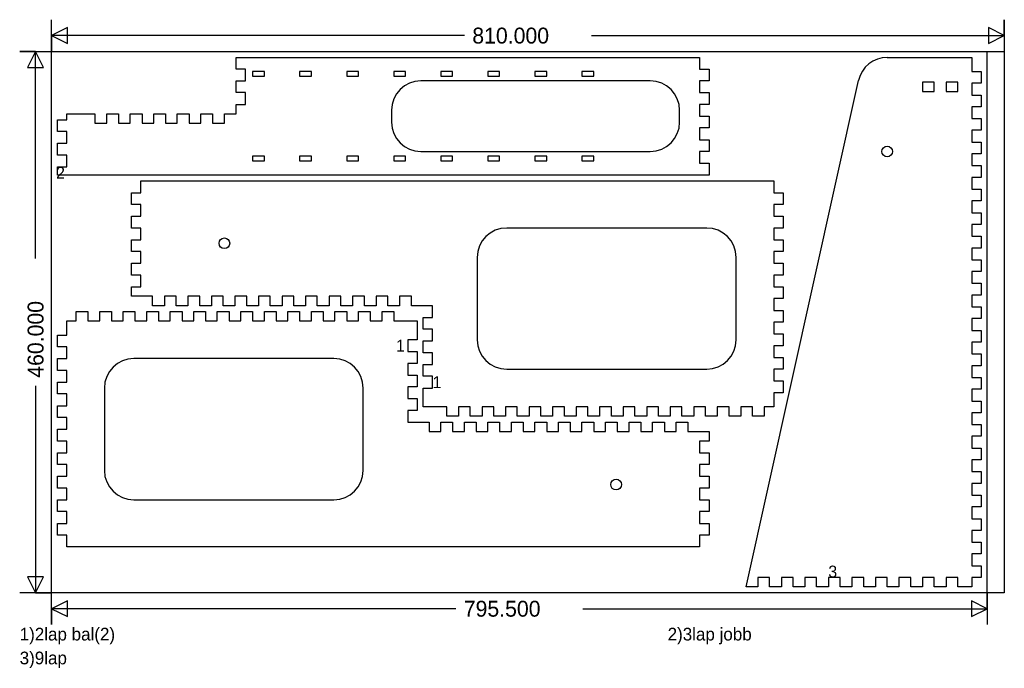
# Model space of a CAD drawing. Extents: x -27 to 810, y -64 to 487.
import ezdxf

# ---------------------------------------------------------------- set-up
doc = ezdxf.new("R2010")
doc.units = 0
doc.layers.add('1', color=1, linetype='CONTINUOUS')
doc.layers.add('251', color=251, linetype='CONTINUOUS')

msp = doc.modelspace()

# ---------------------------------------------------------------- linework, layer by layer
at = {"layer": '1', "color": 1}
for p, q in [((157, 445), (157, 455)), ((157, 455), (551, 455)), ((551, 455), (551, 445)), ((710.5096, 455), (782.4554, 455)), ((782.4554, 455), (782.4554, 443)), ((165, 445), (157, 445)), ((165, 435), (165, 445)), ((551, 445), (559, 445)), ((559, 445), (559, 435)), ((181, 443), (171, 443)), ((171, 443), (171, 439)), ((171, 439), (181, 439)), ((181, 439), (181, 443)), ((221, 443), (211, 443)), ((211, 443), (211, 439)), ((211, 439), (221, 439)), ((221, 439), (221, 443)), ((261, 443), (251, 443)), ((251, 443), (251, 439)), ((251, 439), (261, 439)), ((261, 439), (261, 443)), ((301, 443), (291, 443)), ((291, 443), (291, 439)), ((291, 439), (301, 439)), ((301, 439), (301, 443)), ((341, 443), (331, 443)), ((331, 443), (331, 439)), ((331, 439), (341, 439)), ((341, 439), (341, 443)), ((381, 443), (371, 443)), ((371, 443), (371, 439)), ((371, 439), (381, 439)), ((381, 439), (381, 443)), ((421, 443), (411, 443)), ((411, 443), (411, 439)), ((411, 439), (421, 439)), ((421, 439), (421, 443)), ((461, 443), (451, 443)), ((451, 443), (451, 439)), ((451, 439), (461, 439)), ((461, 439), (461, 443)), ((590.4554, 5), (686.105, 435.4232)), ((782.4554, 443), (790.4554, 443)), ((790.4554, 443), (790.4554, 433)), ((157, 425), (157, 435)), ((157, 435), (165, 435)), ((509, 435), (314, 435)), ((559, 435), (551, 435)), ((551, 435), (551, 425)), ((750.4554, 434), (740.4554, 434)), ((740.4554, 434), (740.4554, 426)), ((750.4554, 426), (750.4554, 434)), ((770.4554, 434), (760.4554, 434)), ((760.4554, 434), (760.4554, 426)), ((770.4554, 426), (770.4554, 434)), ((790.4554, 433), (782.4554, 433)), ((782.4554, 433), (782.4554, 423)), ((165, 425), (157, 425)), ((165, 415), (165, 425)), ((551, 425), (559, 425)), ((559, 425), (559, 415)), ((740.4554, 426), (750.4554, 426)), ((760.4554, 426), (770.4554, 426)), ((782.4554, 423), (790.4554, 423)), ((790.4554, 423), (790.4554, 413)), ((157, 407), (157, 415)), ((157, 415), (165, 415)), ((559, 415), (551, 415)), ((551, 415), (551, 405)), ((790.4554, 413), (782.4554, 413)), ((782.4554, 413), (782.4554, 403)), ((5, 391.9999), (5, 401.9999)), ((5, 401.9999), (13, 401.9999)), ((13, 401.9999), (13, 406.9999)), ((13, 406.9999), (37, 406.9999)), ((37, 406.9999), (37, 398.9999)), ((47, 398.9999), (47, 406.9999)), ((47, 406.9999), (57, 406.9999)), ((57, 406.9999), (57, 398.9999)), ((67, 399), (67, 407)), ((67, 407), (77, 407)), ((77, 407), (77, 399)), ((87, 399), (87, 407)), ((87, 407), (97, 407)), ((97, 407), (97, 399)), ((107, 399), (107, 407)), ((107, 407), (117, 407)), ((117, 407), (117, 399)), ((127, 399), (127, 407)), ((127, 407), (137, 407)), ((137, 407), (137, 399)), ((147, 399), (147, 407)), ((147, 407), (157, 407)), ((289, 410), (289, 400)), ((534, 400), (534, 410)), ((551, 405), (559, 405)), ((559, 405), (559, 395)), ((782.4554, 403), (790.4554, 403)), ((790.4554, 403), (790.4554, 393)), ((37, 398.9999), (47, 398.9999)), ((57, 398.9999), (67, 399)), ((77, 399), (87, 399)), ((97, 399), (107, 399)), ((117, 399), (127, 399)), ((137, 399), (147, 399)), ((559, 395), (551, 395)), ((551, 395), (551, 385)), ((13, 391.9999), (5, 391.9999)), ((13, 381.9999), (13, 391.9999)), ((790.4554, 393), (782.4554, 393)), ((782.4554, 393), (782.4554, 383)), ((5, 371.9999), (5, 381.9999)), ((5, 381.9999), (13, 381.9999)), ((551, 385), (559, 385)), ((559, 385), (559, 375)), ((782.4554, 383), (790.4554, 383)), ((790.4554, 383), (790.4554, 373)), ((13, 371.9999), (5, 371.9999)), ((13, 361.9999), (13, 371.9999)), ((181, 371), (171, 371)), ((171, 371), (171, 367)), ((181, 367), (181, 371)), ((221, 371), (211, 371)), ((211, 371), (211, 367)), ((221, 367), (221, 371)), ((261, 371), (251, 371)), ((251, 371), (251, 367)), ((261, 367), (261, 371)), ((301, 371), (291, 371)), ((291, 371), (291, 367)), ((301, 367), (301, 371)), ((314, 375), (509, 375)), ((341, 371), (331, 371)), ((331, 371), (331, 367)), ((341, 367), (341, 371)), ((381, 371), (371, 371)), ((371, 371), (371, 367)), ((381, 367), (381, 371)), ((421, 371), (411, 371)), ((411, 371), (411, 367)), ((421, 367), (421, 371)), ((461, 371), (451, 371)), ((451, 371), (451, 367)), ((461, 367), (461, 371)), ((559, 375), (551, 375)), ((551, 375), (551, 365)), ((790.4554, 373), (782.4554, 373)), ((782.4554, 373), (782.4554, 363)), ((5, 361.9999), (13, 361.9999)), ((5, 354.9999), (5, 361.9999)), ((171, 367), (181, 367)), ((211, 367), (221, 367)), ((251, 367), (261, 367)), ((291, 367), (301, 367)), ((331, 367), (341, 367)), ((371, 367), (381, 367)), ((411, 367), (421, 367)), ((451, 367), (461, 367)), ((551, 365), (559, 365)), ((559, 365), (559, 355)), ((782.4554, 363), (790.4554, 363)), ((790.4554, 363), (790.4554, 353)), ((559, 355), (5, 354.9999)), ((790.4554, 353), (782.4554, 353)), ((782.4554, 353), (782.4554, 343)), ((76, 350), (614, 350.0001)), ((76, 340), (76, 350)), ((614, 350.0001), (614, 340.0001)), ((68, 330), (68, 340)), ((68, 340), (76, 340)), ((614, 340.0001), (622, 340.0001)), ((622, 340.0001), (622, 330.0001)), ((782.4554, 343), (790.4554, 343)), ((790.4554, 343), (790.4554, 333)), ((76, 330), (68, 330)), ((76, 320), (76, 330)), ((622, 330.0001), (614, 330.0001)), ((614, 330.0001), (614, 320.0001)), ((790.4554, 333), (782.4554, 333)), ((782.4554, 333), (782.4554, 323)), ((68, 310), (68, 320)), ((68, 320), (76, 320)), ((614, 320.0001), (622, 320.0001)), ((622, 320.0001), (622, 310.0001)), ((782.4554, 323), (790.4554, 323)), ((790.4554, 323), (790.4554, 313)), ((76, 310), (68, 310)), ((76, 300), (76, 310)), ((557, 310.0001), (387, 310)), ((622, 310.0001), (614, 310.0001)), ((614, 310.0001), (614, 300.0001)), ((790.4554, 313), (782.4554, 313)), ((782.4554, 313), (782.4554, 303)), ((782.4554, 303), (790.4554, 303)), ((790.4554, 303), (790.4554, 293)), ((68, 290), (68, 300)), ((68, 300), (76, 300)), ((614, 300.0001), (622, 300.0001)), ((622, 300.0001), (622, 290.0001)), ((790.4554, 293), (782.4554, 293)), ((782.4554, 293), (782.4554, 283)), ((76, 290), (68, 290)), ((76, 280), (76, 290)), ((362, 285), (362, 215)), ((582, 215.0001), (582, 285.0001)), ((622, 290.0001), (614, 290.0001)), ((614, 290.0001), (614, 280.0001)), ((68, 270), (68, 280)), ((68, 280), (76, 280)), ((614, 280.0001), (622, 280.0001)), ((622, 280.0001), (622, 270.0001)), ((782.4554, 283), (790.4554, 283)), ((790.4554, 283), (790.4554, 273)), ((76, 270), (68, 270)), ((76, 260), (76, 270)), ((622, 270.0001), (614, 270.0001)), ((614, 270.0001), (614, 260.0001)), ((790.4554, 273), (782.4554, 273)), ((782.4554, 273), (782.4554, 263)), ((68, 252), (68, 260)), ((68, 260), (76, 260)), ((614, 260.0001), (622, 260.0001)), ((622, 260.0001), (622, 250.0001)), ((782.4554, 263), (790.4554, 263)), ((790.4554, 263), (790.4554, 253)), ((86, 252), (68, 252)), ((86, 244), (86, 252)), ((106, 252), (96, 252)), ((96, 252), (96, 244)), ((106, 244), (106, 252)), ((126, 252), (116, 252)), ((116, 252), (116, 244)), ((126, 244), (126, 252)), ((146, 252), (136, 252)), ((136, 252), (136, 244)), ((146, 244), (146, 252)), ((166, 252), (156, 252)), ((156, 252), (156, 244)), ((166, 244), (166, 252)), ((186, 252), (176, 252)), ((176, 252), (176, 244)), ((186, 244), (186, 252)), ((206, 252), (196, 252)), ((196, 252), (196, 244)), ((206, 244), (206, 252)), ((226, 252), (216, 252)), ((216, 252), (216, 244)), ((226, 244), (226, 252)), ((246, 252), (236, 252)), ((236, 252), (236, 244)), ((246, 244), (246, 252)), ((266, 252), (256, 252)), ((256, 252), (256, 244)), ((266, 244), (266, 252)), ((286, 252), (276, 252)), ((276, 252), (276, 244)), ((286, 244), (286, 252)), ((306, 252), (296, 252)), ((296, 252), (296, 244)), ((306, 244), (306, 252)), ((790.4554, 253), (782.4554, 253)), ((782.4554, 253), (782.4554, 243)), ((96, 244), (86, 244)), ((116, 244), (106, 244)), ((136, 244), (126, 244)), ((156, 244), (146, 244)), ((176, 244), (166, 244)), ((196, 244), (186, 244)), ((216, 244), (206, 244)), ((236, 244), (226, 244)), ((256, 244), (246, 244)), ((276, 244), (266, 244)), ((296, 244), (286, 244)), ((324, 244), (306, 244)), ((324, 234), (324, 244)), ((622, 250.0001), (614, 250.0001)), ((614, 250.0001), (614, 240.0001)), ((782.4554, 243), (790.4554, 243)), ((790.4554, 243), (790.4554, 233)), ((21, 231.0001), (21, 239.0001)), ((21, 239.0001), (31, 239.0001)), ((31, 239.0001), (31, 231.0001)), ((41, 231.0001), (41, 239.0001)), ((41, 239.0001), (51, 239.0001)), ((51, 239.0001), (51, 231.0001)), ((61, 231.0001), (61, 239.0001)), ((61, 239.0001), (71, 239.0001)), ((71, 239.0001), (71, 231.0001)), ((81, 231.0001), (81, 239.0001)), ((81, 239.0001), (91, 239.0001)), ((91, 239.0001), (91, 231.0001)), ((101, 231.0001), (101, 239.0001)), ((101, 239.0001), (111, 239.0001)), ((111, 239.0001), (111, 231.0001)), ((121, 231.0001), (121, 239.0001)), ((121, 239.0001), (131, 239.0001)), ((131, 239.0001), (131, 231.0001)), ((141, 231.0001), (141, 239.0001)), ((141, 239.0001), (151, 239.0001)), ((151, 239.0001), (151, 231.0001)), ((161, 231.0001), (161, 239.0001)), ((161, 239.0001), (171, 239.0001)), ((171, 239.0001), (171, 231.0001)), ((181, 231.0001), (181, 239.0001)), ((181, 239.0001), (191, 239.0001)), ((191, 239.0001), (191, 231.0001)), ((201, 231.0001), (201, 239.0001)), ((201, 239.0001), (211, 239.0001)), ((211, 239.0001), (211, 231.0001)), ((221, 231.0001), (221, 239.0001)), ((221, 239.0001), (231, 239.0001)), ((231, 239.0001), (231, 231.0001)), ((241, 231.0001), (241, 239.0001)), ((241, 239.0001), (251, 239.0001)), ((251, 239.0001), (251, 231.0001)), ((261, 231.0001), (261, 239.0001)), ((261, 239.0001), (271, 239.0001)), ((271, 239.0001), (271, 231.0001)), ((281, 231.0001), (281, 239.0001)), ((281, 239.0001), (291, 239.0001)), ((291, 239.0001), (291, 231.0001)), ((614, 240.0001), (622, 240.0001)), ((622, 240.0001), (622, 230.0001)), ((13, 219.0001), (13, 231.0001)), ((13, 231.0001), (21, 231.0001)), ((31, 231.0001), (41, 231.0001)), ((51, 231.0001), (61, 231.0001)), ((71, 231.0001), (81, 231.0001)), ((91, 231.0001), (101, 231.0001)), ((111, 231.0001), (121, 231.0001)), ((131, 231.0001), (141, 231.0001)), ((151, 231.0001), (161, 231.0001)), ((171, 231.0001), (181, 231.0001)), ((191, 231.0001), (201, 231.0001)), ((211, 231.0001), (221, 231.0001)), ((231, 231.0001), (241, 231.0001)), ((251, 231.0001), (261, 231.0001)), ((271, 231.0001), (281, 231.0001)), ((291, 231.0001), (311, 231.0001)), ((311, 231.0001), (311, 215.0001)), ((316, 224), (316, 234)), ((316, 234), (324, 234)), ((622, 230.0001), (614, 230.0001)), ((614, 230.0001), (614, 220.0001)), ((790.4554, 233), (782.4554, 233)), ((782.4554, 233), (782.4554, 223)), ((5, 209.0001), (5, 219.0001)), ((5, 219.0001), (13, 219.0001)), ((324, 224), (316, 224)), ((324, 214), (324, 224)), ((614, 220.0001), (622, 220.0001)), ((622, 220.0001), (622, 210.0001)), ((782.4554, 223), (790.4554, 223)), ((790.4554, 223), (790.4554, 213)), ((303, 215.0001), (303, 205.0001)), ((311, 215.0001), (303, 215.0001)), ((316, 204), (316, 214)), ((316, 214), (324, 214)), ((622, 210.0001), (614, 210.0001)), ((614, 210.0001), (614, 200.0001)), ((790.4554, 213), (782.4554, 213)), ((782.4554, 213), (782.4554, 203)), ((13, 209.0001), (5, 209.0001)), ((13, 199.0001), (13, 209.0001)), ((303, 205.0001), (311, 205.0001)), ((311, 205.0001), (311, 195.0001)), ((324, 204), (316, 204)), ((324, 194), (324, 204)), ((782.4554, 203), (790.4554, 203)), ((790.4554, 203), (790.4554, 193)), ((5, 189.0001), (5, 199.0001)), ((5, 199.0001), (13, 199.0001)), ((240, 199.0001), (70, 199.0001)), ((311, 195.0001), (303, 195.0001)), ((303, 195.0001), (303, 185.0001)), ((316, 184), (316, 194)), ((316, 194), (324, 194)), ((614, 200.0001), (622, 200.0001)), ((622, 200.0001), (622, 190.0001)), ((790.4554, 193), (782.4554, 193)), ((782.4554, 193), (782.4554, 183)), ((13, 189.0001), (5, 189.0001)), ((13, 179.0001), (13, 189.0001)), ((303, 185.0001), (311, 185.0001)), ((311, 185.0001), (311, 175.0001)), ((387, 190), (557, 190.0001)), ((622, 190.0001), (614, 190.0001)), ((614, 190.0001), (614, 180.0001)), ((5, 169.0001), (5, 179.0001)), ((5, 179.0001), (13, 179.0001)), ((324, 184), (316, 184)), ((324, 174), (324, 184)), ((614, 180.0001), (622, 180.0001)), ((622, 180.0001), (622, 170.0001)), ((782.4554, 183), (790.4554, 183)), ((790.4554, 183), (790.4554, 173)), ((13, 169.0001), (5, 169.0001)), ((13, 159.0001), (13, 169.0001)), ((45, 174.0001), (45, 104.0001)), ((265, 104.0001), (265, 174.0001)), ((311, 175.0001), (303, 175.0001)), ((303, 175.0001), (303, 165.0001)), ((316, 158), (316, 174)), ((316, 174), (324, 174)), ((622, 170.0001), (614, 170.0001)), ((614, 170.0001), (614, 158.0001)), ((790.4554, 173), (782.4554, 173)), ((782.4554, 173), (782.4554, 163)), ((303, 165.0001), (311, 165.0001)), ((311, 165.0001), (311, 155.0001)), ((782.4554, 163), (790.4554, 163)), ((790.4554, 163), (790.4554, 153)), ((5, 149.0001), (5, 159.0001)), ((5, 159.0001), (13, 159.0001)), ((311, 155.0001), (303, 155.0001)), ((303, 155.0001), (303, 145.0001)), ((336, 158), (316, 158)), ((336, 150), (336, 158)), ((356, 158), (346, 158)), ((346, 158), (346, 150)), ((356, 150), (356, 158)), ((376, 158), (366, 158)), ((366, 158), (366, 150)), ((376, 150), (376, 158)), ((396, 158), (386, 158)), ((386, 158), (386, 150)), ((396, 150), (396, 158)), ((416, 158), (406, 158)), ((406, 158), (406, 150)), ((416, 150), (416, 158)), ((436, 158), (426, 158)), ((426, 158), (426, 150)), ((436, 150), (436, 158)), ((456, 158), (446, 158)), ((446, 158), (446, 150)), ((456, 150), (456, 158)), ((476, 158), (466, 158)), ((466, 158), (466, 150)), ((476, 150), (476, 158)), ((496, 158), (486, 158)), ((486, 158), (486, 150)), ((496, 150), (496, 158)), ((516, 158), (506, 158)), ((506, 158), (506, 150)), ((516, 150), (516, 158)), ((536, 158.0001), (526, 158)), ((526, 158), (526, 150)), ((536, 150.0001), (536, 158.0001)), ((556, 158.0001), (546, 158.0001)), ((546, 158.0001), (546, 150.0001)), ((556, 150.0001), (556, 158.0001)), ((576, 158.0001), (566, 158.0001)), ((566, 158.0001), (566, 150.0001)), ((576, 150.0001), (576, 158.0001)), ((596, 158.0001), (586, 158.0001)), ((586, 158.0001), (586, 150.0001)), ((596, 150.0001), (596, 158.0001)), ((614, 158.0001), (606, 158.0001)), ((606, 158.0001), (606, 150.0001)), ((790.4554, 153), (782.4554, 153)), ((782.4554, 153), (782.4554, 143)), ((13, 149.0001), (5, 149.0001)), ((13, 139.0001), (13, 149.0001)), ((303, 145.0001), (321, 145.0001)), ((321, 145.0001), (321, 137.0001)), ((331, 137.0001), (331, 145.0001)), ((331, 145.0001), (341, 145.0001)), ((346, 150), (336, 150)), ((341, 145.0001), (341, 137.0001)), ((351, 137.0001), (351, 145.0001)), ((351, 145.0001), (361, 145.0001)), ((366, 150), (356, 150)), ((361, 145.0001), (361, 137.0001)), ((371, 137.0001), (371, 145.0001)), ((371, 145.0001), (381, 145.0001)), ((386, 150), (376, 150)), ((381, 145.0001), (381, 137.0001)), ((391, 137.0001), (391, 145.0001)), ((391, 145.0001), (401, 145.0001)), ((406, 150), (396, 150)), ((401, 145.0001), (401, 137.0001)), ((411, 137.0001), (411, 145.0001)), ((411, 145.0001), (421, 145.0001)), ((426, 150), (416, 150)), ((421, 145.0001), (421, 137.0001)), ((431, 137.0001), (431, 145.0001)), ((431, 145.0001), (441, 145.0001)), ((446, 150), (436, 150)), ((441, 145.0001), (441, 137.0001)), ((451, 137.0001), (451, 145.0001)), ((451, 145.0001), (461, 145.0001)), ((466, 150), (456, 150)), ((461, 145.0001), (461, 137.0001)), ((471, 137.0001), (471, 145.0001)), ((471, 145.0001), (481, 145.0001)), ((486, 150), (476, 150)), ((481, 145.0001), (481, 137.0001)), ((491, 137.0001), (491, 145.0001)), ((491, 145.0001), (501, 145.0001)), ((506, 150), (496, 150)), ((501, 145.0001), (501, 137.0001)), ((511, 137.0001), (511, 145.0001)), ((511, 145.0001), (521, 145.0001)), ((526, 150), (516, 150)), ((521, 145.0001), (521, 137.0001)), ((531, 137.0001), (531, 145.0001)), ((531, 145.0001), (541, 145.0001)), ((546, 150.0001), (536, 150.0001)), ((541, 145.0001), (541, 137.0001)), ((566, 150.0001), (556, 150.0001)), ((586, 150.0001), (576, 150.0001)), ((606, 150.0001), (596, 150.0001)), ((782.4554, 143), (790.4554, 143)), ((790.4554, 143), (790.4554, 133)), ((5, 129.0001), (5, 139.0001)), ((5, 139.0001), (13, 139.0001)), ((321, 137.0001), (331, 137.0001)), ((341, 137.0001), (351, 137.0001)), ((361, 137.0001), (371, 137.0001)), ((381, 137.0001), (391, 137.0001)), ((401, 137.0001), (411, 137.0001)), ((421, 137.0001), (431, 137.0001)), ((441, 137.0001), (451, 137.0001)), ((461, 137.0001), (471, 137.0001)), ((481, 137.0001), (491, 137.0001)), ((501, 137.0001), (511, 137.0001)), ((521, 137.0001), (531, 137.0001)), ((541, 137.0001), (559, 137.0001)), ((559, 137.0001), (559, 129.0001)), ((13, 129.0001), (5, 129.0001)), ((13, 119.0001), (13, 129.0001)), ((559, 129.0001), (551, 129.0001)), ((551, 129.0001), (551, 119.0001)), ((790.4554, 133), (782.4554, 133)), ((782.4554, 133), (782.4554, 123)), ((5, 109.0001), (5, 119.0001)), ((5, 119.0001), (13, 119.0001)), ((551, 119.0001), (559, 119.0001)), ((559, 119.0001), (559, 109.0001)), ((782.4554, 123), (790.4554, 123)), ((790.4554, 123), (790.4554, 113)), ((13, 109.0001), (5, 109.0001)), ((13, 99.0001), (13, 109.0001)), ((559, 109.0001), (551, 109.0001)), ((551, 109.0001), (551, 99.0001)), ((790.4554, 113), (782.4554, 113)), ((782.4554, 113), (782.4554, 103)), ((782.4554, 103), (790.4554, 103)), ((790.4554, 103), (790.4554, 93)), ((5, 89.0001), (5, 99.0001)), ((5, 99.0001), (13, 99.0001)), ((551, 99.0001), (559, 99.0001)), ((559, 99.0001), (559, 89.0001)), ((790.4554, 93), (782.4554, 93)), ((782.4554, 93), (782.4554, 83)), ((13, 89.0001), (5, 89.0001)), ((13, 79.0001), (13, 89.0001)), ((559, 89.0001), (551, 89.0001)), ((551, 89.0001), (551, 79.0001)), ((5, 69.0001), (5, 79.0001)), ((5, 79.0001), (13, 79.0001)), ((70, 79.0001), (240, 79.0001)), ((551, 79.0001), (559, 79.0001)), ((559, 79.0001), (559, 69.0001)), ((782.4554, 83), (790.4554, 83)), ((790.4554, 83), (790.4554, 73)), ((13, 69.0001), (5, 69.0001)), ((13, 59.0001), (13, 69.0001)), ((559, 69.0001), (551, 69.0001)), ((551, 69.0001), (551, 59.0001)), ((790.4554, 73), (782.4554, 73)), ((782.4554, 73), (782.4554, 63)), ((5, 49.0001), (5, 59.0001)), ((5, 59.0001), (13, 59.0001)), ((551, 59.0001), (559, 59.0001)), ((559, 59.0001), (559, 49.0001)), ((782.4554, 63), (790.4554, 63)), ((790.4554, 63), (790.4554, 53)), ((790.4554, 53), (782.4554, 53)), ((782.4554, 53), (782.4554, 43)), ((13, 49.0001), (5, 49.0001)), ((13, 39.0001), (13, 49.0001)), ((559, 49.0001), (551, 49.0001)), ((551, 49.0001), (551, 39.0001)), ((782.4554, 43), (790.4554, 43)), ((790.4554, 43), (790.4554, 33)), ((551, 39.0001), (13, 39.0001)), ((790.4554, 33), (782.4554, 33)), ((782.4554, 33), (782.4554, 23)), ((782.4554, 23), (790.4554, 23)), ((790.4554, 23), (790.4554, 13)), ((610.4554, 13), (600.4554, 13)), ((600.4554, 13), (600.4554, 5)), ((610.4554, 5), (610.4554, 13)), ((630.4554, 13), (620.4554, 13)), ((620.4554, 13), (620.4554, 5)), ((630.4554, 5), (630.4554, 13)), ((650.4554, 13), (640.4554, 13)), ((640.4554, 13), (640.4554, 5)), ((650.4554, 5), (650.4554, 13)), ((670.4554, 13), (660.4554, 13)), ((660.4554, 13), (660.4554, 5)), ((670.4554, 5), (670.4554, 13)), ((690.4554, 13), (680.4554, 13)), ((680.4554, 13), (680.4554, 5)), ((690.4554, 5), (690.4554, 13)), ((710.4554, 13), (700.4554, 13)), ((700.4554, 13), (700.4554, 5)), ((710.4554, 5), (710.4554, 13)), ((730.4554, 13), (720.4554, 13)), ((720.4554, 13), (720.4554, 5)), ((730.4554, 5), (730.4554, 13)), ((750.4554, 13), (740.4554, 13)), ((740.4554, 13), (740.4554, 5)), ((750.4554, 5), (750.4554, 13)), ((770.4554, 13), (760.4554, 13)), ((760.4554, 13), (760.4554, 5)), ((770.4554, 5), (770.4554, 13)), ((790.4554, 13), (782.4554, 13)), ((782.4554, 13), (782.4554, 5)), ((600.4554, 5), (590.4554, 5)), ((620.4554, 5), (610.4554, 5)), ((640.4554, 5), (630.4554, 5)), ((660.4554, 5), (650.4554, 5)), ((680.4554, 5), (670.4554, 5)), ((700.4554, 5), (690.4554, 5)), ((720.4554, 5), (710.4554, 5)), ((740.4554, 5), (730.4554, 5)), ((760.4554, 5), (750.4554, 5)), ((782.4554, 5), (770.4554, 5))]:
    msp.add_line(p, q, dxfattribs=at)
for centre in [(710.4554, 375), (147, 297), (480, 92.0001)]:
    msp.add_circle(centre, 4.55, dxfattribs=at)
for centre, start, end in [((710.5096, 430), 90, 167.4712), ((314, 410), 90, 180), ((509, 410), 0, 90), ((314, 400), 180, 270), ((509, 400), 270, 360), ((387, 285), 90, 180), ((557, 285.0001), 0, 90), ((387, 215), 180, 270), ((557, 215.0001), 270, 360), ((70, 174.0001), 90, 180), ((240, 174.0001), 0, 90), ((70, 104.0001), 180, 270), ((240, 104.0001), 270, 360)]:
    msp.add_arc(centre, 25, start, end, dxfattribs=at)
at = {"layer": '251', "color": 9}
for p, q in [((0, 0), (0, 460)), ((0, 460), (810, 460)), ((810, 460), (810, 0)), ((810, 0), (0, 0))]:
    msp.add_line(p, q, dxfattribs=at)
at = {"layer": '251', "color": 11}
for p, q in [((795.5, 0), (795.5, 460)), ((795.5, 460), (810, 460)), ((810, 460), (810, 0)), ((810, 0), (795.5, 0))]:
    msp.add_line(p, q, dxfattribs=at)
at = {"layer": '251', "color": 12}
for points in [[(351, 473.5), (0, 473.5), (13.5, 466.75), (13.5, 480.25), (0, 473.5), (0, 460), (0, 487)], [(459, 473.5), (810, 473.5), (796.5, 480.25), (796.5, 466.75), (810, 473.5), (810, 487), (810, 460)], [(-13.5, 284), (-13.5, 460), (-20.25, 446.5), (-6.75, 446.5), (-13.5, 460), (-27, 460), (0, 460)], [(-13.5, 176), (-13.5, 0), (-6.75, 13.5), (-20.25, 13.5), (-13.5, 0), (0, 0), (-27, 0)], [(343.75, -13.5), (0, -13.5), (13.5, -20.25), (13.5, -6.75), (0, -13.5), (0, -27), (0, 0)], [(451.75, -13.5), (795.5, -13.5), (782, -6.75), (782, -20.25), (795.5, -13.5), (795.5, 0), (795.5, -27)]]:
    msp.add_lwpolyline(points, dxfattribs=at)

# ---------------------------------------------------------------- texts
for s, p in [('810.000', (357.75, 466.75)), ('795.500', (350.5, -20.25))]:
    msp.add_text(s, height=13.5, dxfattribs=at).set_placement(p)
at = {"layer": '251', "color": 13}
for s, height, p in [('2', 10.125, (3.9375, 351.8749)), ('1', 10.125, (292.875, 204.9376)), ('1', 10.125, (324, 173.9375)), ('3', 10.125, (660.3929, 13)), ('1)2lap bal(2)', 10.8, (-27, -40.5)), ('2)3lap jobb', 10.8, (523.8, -40.5)), ('3)9lap', 10.8, (-27, -60.75))]:
    msp.add_text(s, height=height, dxfattribs=at).set_placement(p)
at = {"layer": '251', "color": 12}
msp.add_text('460.000', height=13.5, rotation=90, dxfattribs=at).set_placement((-6.75, 182.75))

doc.saveas('drawing.dxf')
